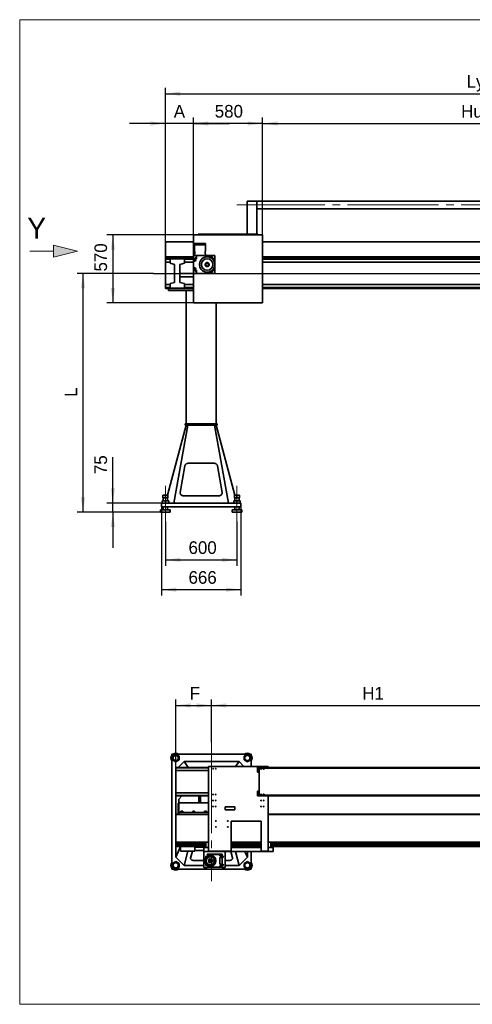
# Model space of a CAD drawing. Header units: millimetres. Extents: x 21 to 401, y 28 to 281.
# Tile 1 of 8: x 21 to 97, y 28 to 193. Entities that reach past the tile are written whole.
import ezdxf

# ---------------------------------------------------------------- set-up
doc = ezdxf.new("R2010")
doc.units = ezdxf.units.MM
doc.linetypes.add('SLD-Durchgehend', pattern=[0])
doc.linetypes.add('SLD-Punktstrich', pattern=[19.05, 15.24, -1.27, 1.27, -1.27])
doc.layers.add('KOPF', color=7, linetype='SLD-Durchgehend')
doc.styles.add('SLDTEXTSTYLE0', font='Gill Sans MT Pro Medium')
doc.dimstyles.new('SLDDIMSTYLE0', dxfattribs={"dimtxt": 1.924756, "dimasz": 2.5, "dimexe": 0, "dimexo": 0.0625, "dimgap": 0.481189, "dimtad": 1, "dimlfac": 50, "dimrnd": 1e-09, "dimzin": 12, "dimdsep": 46, "dimtxsty": 'SLDTEXTSTYLE0', "dimsah": 1, "dimcen": 0.09, "dimadec": 0, "dimazin": 3, "dimtfac": 1, "dimtofl": 0, "dimtmove": 0, "dimatfit": 3, "dimfxl": 1, "dimfrac": 2, "dimtolj": 1, "dimtzin": 12, "dimarcsym": 0})
doc.dimstyles.new('SLDDIMSTYLE1', dxfattribs={"dimtxt": 1.924756, "dimasz": 2.5, "dimexe": 0, "dimexo": 0.0625, "dimgap": 0.481189, "dimtad": 1, "dimlfac": 50, "dimrnd": 1e-09, "dimzin": 12, "dimdsep": 46, "dimtxsty": 'SLDTEXTSTYLE0', "dimsah": 1, "dimcen": 0.09, "dimadec": 0, "dimazin": 3, "dimtfac": 1, "dimtmove": 0, "dimatfit": 0, "dimfxl": 1, "dimfrac": 2, "dimtolj": 1, "dimtzin": 12, "dimarcsym": 0})

# ---------------------------------------------------------------- blocks, each defined once
blk = doc.blocks.new('Pfeil_Y')
at = {"linetype": 'Continuous'}
blk.add_hatch(color=7, dxfattribs=at).paths.add_polyline_path([(2605.76, 9174.36), (2605.76, 9173.36), (2605.76, 9172.36), (2609.76, 9173.36)], flags=0)
at = {"layer": 'KOPF', "color": 7, "lineweight": 18}
for p, q in [((2609.76, 9173.36), (2605.76, 9174.36)), ((2605.76, 9174.36), (2605.76, 9173.36)), ((2601.76, 9173.36), (2605.76, 9173.36)), ((2605.76, 9172.36), (2609.76, 9173.36)), ((2605.76, 9173.36), (2605.76, 9172.36))]:
    blk.add_line(p, q, dxfattribs=at)
at = {"layer": 'KOPF', "color": 7, "insert": (2601.36, 9178.95), "char_height": 3.5, "attachment_point": 1, "style": 'SLDTEXTSTYLE0'}
blk.add_mtext('Y', dxfattribs=at)
blk = doc.blocks.new('_D')
at = {"layer": 'KOPF'}
for p, q in [((43.16, 150.81), (30.36, 150.81)), ((31.36, 110.81), (31.36, 150.81)), ((44.36, 110.81), (30.36, 110.81))]:
    blk.add_line(p, q, dxfattribs=at)
for points in [[(31.36, 150.81), (31.01, 148.31), (31.71, 148.31)], [(31.36, 110.81), (31.71, 113.31), (31.01, 113.31)]]:
    blk.add_solid(points, dxfattribs=at)
at = {"layer": 'KOPF', "insert": (28.26, 130.12), "char_height": 2.12, "attachment_point": 1, "rotation": 90, "style": 'SLDTEXTSTYLE0'}
blk.add_mtext('L', dxfattribs=at)
blk = doc.blocks.new('_D_1')
at = {"layer": 'KOPF'}
for p, q in [((49.86, 157.27), (49.86, 176.93)), ((61.46, 157.27), (61.46, 176.93)), ((61.46, 175.93), (49.86, 175.93))]:
    blk.add_line(p, q, dxfattribs=at)
for points in [[(49.86, 175.93), (52.36, 175.58), (52.36, 176.28)], [(61.46, 175.93), (58.96, 176.28), (58.96, 175.58)]]:
    blk.add_solid(points, dxfattribs=at)
at = {"layer": 'KOPF', "insert": (53.44, 179.04), "char_height": 2.117, "attachment_point": 1, "style": 'SLDTEXTSTYLE0'}
blk.add_mtext('580', dxfattribs=at)
blk = doc.blocks.new('_D_2')
at = {"layer": 'KOPF'}
for p, q in [((45.16, 109.21), (45.16, 101.81)), ((57.16, 109.21), (57.16, 101.81)), ((45.16, 102.81), (57.16, 102.81))]:
    blk.add_line(p, q, dxfattribs=at)
for points in [[(45.16, 102.81), (47.66, 102.46), (47.66, 103.16)], [(57.16, 102.81), (54.66, 103.16), (54.66, 102.46)]]:
    blk.add_solid(points, dxfattribs=at)
at = {"layer": 'KOPF', "insert": (49.04, 105.92), "char_height": 2.117, "attachment_point": 1, "style": 'SLDTEXTSTYLE0'}
blk.add_mtext('600', dxfattribs=at)
blk = doc.blocks.new('_D_3')
at = {"layer": 'KOPF'}
for p, q in [((45.16, 156.09), (45.16, 176.93)), ((49.86, 157.27), (49.86, 176.93)), ((45.16, 175.93), (39.16, 175.93)), ((49.86, 175.93), (45.16, 175.93)), ((49.86, 175.93), (55.86, 175.93))]:
    blk.add_line(p, q, dxfattribs=at)
for points in [[(45.16, 175.93), (42.66, 176.28), (42.66, 175.58)], [(49.86, 175.93), (52.36, 175.58), (52.36, 176.28)]]:
    blk.add_solid(points, dxfattribs=at)
at = {"layer": 'KOPF', "insert": (46.57, 179.04), "char_height": 2.12, "attachment_point": 1, "style": 'SLDTEXTSTYLE0'}
blk.add_mtext('A', dxfattribs=at)
blk = doc.blocks.new('_D_5')
at = {"layer": 'KOPF'}
for p, q in [((45.16, 156.09), (45.16, 181.93)), ((165.16, 153.31), (165.16, 181.93)), ((45.16, 180.93), (165.16, 180.93))]:
    blk.add_line(p, q, dxfattribs=at)
for points in [[(45.16, 180.93), (47.66, 180.58), (47.66, 181.28)], [(165.16, 180.93), (162.66, 181.28), (162.66, 180.58)]]:
    blk.add_solid(points, dxfattribs=at)
at = {"layer": 'KOPF', "insert": (95.66, 184.04), "char_height": 2.1167, "attachment_point": 1, "style": 'SLDTEXTSTYLE0'}
blk.add_mtext('Ly = A+sy+ay+B', dxfattribs=at)
blk = doc.blocks.new('_D_6')
at = {"layer": 'KOPF'}
for p, q in [((44.5, 111.71), (44.5, 96.81)), ((57.82, 111.71), (57.82, 96.81)), ((57.82, 97.81), (44.5, 97.81))]:
    blk.add_line(p, q, dxfattribs=at)
for points in [[(44.5, 97.81), (47, 97.46), (47, 98.16)], [(57.82, 97.81), (55.32, 98.16), (55.32, 97.46)]]:
    blk.add_solid(points, dxfattribs=at)
at = {"layer": 'KOPF', "insert": (49.04, 100.92), "char_height": 2.117, "attachment_point": 1, "style": 'SLDTEXTSTYLE0'}
blk.add_mtext('666', dxfattribs=at)
blk = doc.blocks.new('_D_8')
at = {"layer": 'KOPF'}
for p, q in [((36.36, 112.31), (36.36, 120.01)), ((44.5, 112.31), (35.36, 112.31)), ((36.36, 110.81), (36.36, 112.31)), ((44.36, 110.81), (35.36, 110.81)), ((36.36, 110.81), (36.36, 104.81))]:
    blk.add_line(p, q, dxfattribs=at)
for points in [[(36.36, 112.31), (36.71, 114.81), (36.01, 114.81)], [(36.36, 110.81), (36.01, 108.31), (36.71, 108.31)]]:
    blk.add_solid(points, dxfattribs=at)
at = {"layer": 'KOPF', "insert": (33.26, 117.18), "char_height": 2.117, "attachment_point": 1, "rotation": 90, "style": 'SLDTEXTSTYLE0'}
blk.add_mtext('75', dxfattribs=at)
blk = doc.blocks.new('_D_9')
at = {"layer": 'KOPF', "color": 7}
for p, q in [((61.46, 157.27), (61.46, 176.93)), ((160.46, 157.27), (160.46, 176.93)), ((61.46, 175.93), (160.46, 175.93))]:
    blk.add_line(p, q, dxfattribs=at)
for points in [[(61.46, 175.93), (63.96, 175.58), (63.96, 176.28)], [(160.46, 175.93), (157.96, 176.28), (157.96, 175.58)]]:
    blk.add_solid(points, dxfattribs=at)
at = {"layer": 'KOPF', "color": 7, "insert": (94.74, 179.04), "char_height": 2.1167, "attachment_point": 1, "style": 'SLDTEXTSTYLE0'}
blk.add_mtext('Hub, course, stroke = sy+ay', dxfattribs=at)
blk = doc.blocks.new('_D_11')
at = {"layer": 'KOPF', "color": 7}
for p, q in [((49.86, 157.27), (35.36, 157.27)), ((36.36, 157.27), (36.36, 145.87)), ((49.86, 145.87), (35.36, 145.87))]:
    blk.add_line(p, q, dxfattribs=at)
for points in [[(36.36, 157.27), (36.01, 154.77), (36.71, 154.77)], [(36.36, 145.87), (36.71, 148.37), (36.01, 148.37)]]:
    blk.add_solid(points, dxfattribs=at)
at = {"layer": 'KOPF', "color": 7, "insert": (33.26, 151.13), "char_height": 2.117, "attachment_point": 1, "rotation": 90, "style": 'SLDTEXTSTYLE0'}
blk.add_mtext('570', dxfattribs=at)
blk = doc.blocks.new('_D_12')
at = {"layer": 'KOPF'}
for p, q in [((46.9, 60.2), (46.9, 79.41)), ((52.9, 72.27), (52.9, 79.41)), ((46.9, 78.41), (52.9, 78.41))]:
    blk.add_line(p, q, dxfattribs=at)
for points in [[(46.9, 78.41), (49.4, 78.06), (49.4, 78.76)], [(52.9, 78.41), (50.4, 78.76), (50.4, 78.06)]]:
    blk.add_solid(points, dxfattribs=at)
at = {"layer": 'KOPF', "insert": (49.24, 81.51), "char_height": 2.12, "attachment_point": 1, "style": 'SLDTEXTSTYLE0'}
blk.add_mtext('F', dxfattribs=at)
blk = doc.blocks.new('_D_13')
at = {"layer": 'KOPF'}
for p, q in [((52.9, 72.27), (52.9, 79.41)), ((106.9, 72.27), (106.9, 79.41)), ((52.9, 78.41), (106.9, 78.41))]:
    blk.add_line(p, q, dxfattribs=at)
for points in [[(52.9, 78.41), (55.4, 78.06), (55.4, 78.76)], [(106.9, 78.41), (104.4, 78.76), (104.4, 78.06)]]:
    blk.add_solid(points, dxfattribs=at)
at = {"layer": 'KOPF', "insert": (78.17, 81.51), "char_height": 2.117, "attachment_point": 1, "style": 'SLDTEXTSTYLE0'}
blk.add_mtext('H1', dxfattribs=at)

msp = doc.modelspace()

# ---------------------------------------------------------------- linework, layer by layer
at = {"color": 7, "linetype": 'SLD-Durchgehend', "lineweight": 35}
for p, q in [((58.88584, 157.37228), (58.88584, 162.93248)), ((60.48584, 162.93248), (58.88584, 162.93248)), ((60.48584, 157.37228), (60.48584, 162.93248)), ((110.00084, 162.93228), (60.48584, 162.93228)), ((110.00084, 161.65228), (60.48584, 161.65228)), ((61.46084, 157.27228), (49.86084, 157.27228)), ((49.86084, 157.27228), (49.86084, 153.79828)), ((50.66084, 157.27228), (50.66084, 157.37228)), ((50.66084, 157.37228), (54.46084, 157.37228)), ((54.46084, 157.27228), (54.46084, 157.37228)), ((59.46084, 157.37228), (54.46084, 157.37228)), ((59.46084, 157.27228), (59.46084, 157.37228)), ((59.46084, 157.37228), (60.66084, 157.37228)), ((60.66084, 157.27228), (60.66084, 157.37228)), ((61.46084, 145.87228), (61.46084, 157.27228)), ((49.86084, 156.09228), (45.16084, 156.09228)), ((45.16084, 153.59228), (45.16084, 156.09228)), ((50.03084, 155.79828), (50.03084, 155.59828)), ((51.89084, 155.79828), (50.03084, 155.79828)), ((51.89084, 155.59828), (50.03084, 155.59828)), ((50.03284, 155.59828), (50.03284, 154.62713)), ((51.88884, 154.62725), (51.88884, 155.59828)), ((51.89084, 155.59828), (51.89084, 155.79828)), ((171.26084, 156.09228), (61.46084, 156.09228)), ((49.86084, 153.59228), (45.16084, 153.59228)), ((45.16084, 153.31228), (45.16084, 153.59228)), ((49.86084, 153.79828), (50.40084, 153.79828)), ((49.86084, 153.24828), (49.86084, 153.79828)), ((50.03284, 153.98931), (50.03284, 153.79828)), ((50.08084, 154.30828), (50.08084, 154.43265)), ((50.08084, 154.18413), (50.08084, 154.30828)), ((50.40084, 153.24828), (50.40084, 153.79828)), ((50.40084, 153.79828), (52.55084, 153.79828)), ((51.84084, 154.30828), (51.84084, 154.43258)), ((51.84084, 154.18406), (51.84084, 154.30828)), ((51.88884, 153.79828), (51.88884, 153.98943)), ((52.55084, 153.79828), (52.55084, 153.52791)), ((52.57084, 153.79828), (52.55084, 153.79828)), ((52.57084, 153.52139), (52.57084, 153.79828)), ((52.91084, 153.79828), (52.57084, 153.79828)), ((52.91084, 153.34785), (52.91084, 153.79828)), ((52.93084, 153.79828), (52.91084, 153.79828)), ((52.93084, 153.33327), (52.93084, 153.79828)), ((52.93084, 153.79828), (53.46084, 153.79828)), ((53.46084, 153.79828), (53.46084, 153.26828)), ((171.26084, 153.59228), (61.46084, 153.59228)), ((45.16284, 153.31228), (45.16084, 153.31228)), ((45.16084, 153.29924), (45.16084, 153.31228)), ((45.16284, 153.29924), (45.16084, 153.29924)), ((45.16084, 153.29924), (45.16084, 153.07228)), ((45.16284, 153.07228), (45.16084, 153.07228)), ((45.16084, 153.07228), (45.16084, 152.67228)), ((45.16084, 148.95228), (45.16084, 152.67228)), ((45.16284, 152.67228), (45.16084, 152.67228)), ((49.86084, 153.33228), (45.16284, 153.33228)), ((45.16284, 153.33228), (45.16284, 153.17628)), ((45.96084, 153.17628), (45.16284, 153.17628)), ((45.16284, 153.17628), (45.16284, 152.67228)), ((45.96084, 152.67228), (45.16284, 152.67228)), ((45.96084, 153.26228), (45.96084, 152.51056)), ((48.36084, 153.26228), (45.96084, 153.26228)), ((45.96084, 152.51056), (46.70084, 152.31228)), ((46.70084, 152.31228), (46.70084, 149.31228)), ((47.58084, 152.31228), (48.36084, 152.52128)), ((47.58084, 149.31228), (47.58084, 152.31228)), ((48.36084, 152.52128), (48.36084, 153.26228)), ((49.86084, 153.17628), (48.36084, 153.17628)), ((49.86084, 152.67228), (48.36084, 152.67228)), ((49.86084, 153.24828), (50.40084, 153.24828)), ((49.86084, 153.22828), (49.86084, 153.24828)), ((50.06084, 153.22828), (49.86084, 153.22828)), ((49.86084, 152.90828), (49.86084, 153.22828)), ((49.88084, 152.90828), (49.86084, 152.90828)), ((49.86084, 152.90828), (49.86084, 151.68828)), ((49.88084, 152.90828), (49.88084, 152.88828)), ((50.06084, 152.88828), (49.88084, 152.88828)), ((49.88084, 152.88828), (49.88084, 152.86828)), ((50.06084, 152.86828), (49.88084, 152.86828)), ((49.88084, 151.72828), (49.88084, 152.86828)), ((50.28956, 153.31828), (50.23211, 153.31828)), ((50.34084, 153.427), (50.34084, 153.36956)), ((52.98084, 153.36956), (52.98084, 153.427)), ((53.01125, 153.26828), (53.46084, 153.26828)), ((53.08956, 153.31828), (53.03211, 153.31828)), ((53.44084, 152.29828), (53.44084, 153.26828)), ((53.44084, 151.32828), (53.44084, 152.29828)), ((53.46084, 151.32828), (53.46084, 153.26828)), ((165.15884, 153.33228), (61.46084, 153.33228)), ((161.96084, 153.17628), (61.46084, 153.17628)), ((161.96084, 152.67228), (61.46084, 152.67228)), ((49.86084, 150.78228), (47.58084, 150.78228)), ((47.58084, 150.22228), (49.86084, 150.22228)), ((49.86084, 151.68828), (49.88084, 151.68828)), ((49.86084, 151.36828), (49.86084, 151.68828)), ((50.06084, 151.36828), (49.86084, 151.36828)), ((49.86084, 151.34828), (49.86084, 151.36828)), ((50.40084, 151.34828), (49.86084, 151.34828)), ((49.86084, 150.79828), (49.86084, 151.34828)), ((50.40084, 150.79828), (49.86084, 150.79828)), ((49.86084, 150.79828), (49.86084, 145.87228)), ((49.88084, 151.72828), (50.06084, 151.72828)), ((49.88084, 151.72828), (49.88084, 151.70828)), ((50.06084, 151.70828), (49.88084, 151.70828)), ((49.88084, 151.70828), (49.88084, 151.68828)), ((50.23211, 151.27828), (50.28956, 151.27828)), ((50.34084, 151.227), (50.34084, 151.16956)), ((50.40084, 150.79828), (50.40084, 151.34828)), ((52.55084, 150.79828), (50.40084, 150.79828)), ((52.55084, 151.06865), (52.55084, 150.79828)), ((52.57084, 150.79828), (52.55084, 150.79828)), ((52.57084, 150.79828), (52.57084, 151.07517)), ((52.91084, 150.79828), (52.57084, 150.79828)), ((52.91084, 150.79828), (52.91084, 151.24871)), ((52.93084, 150.79828), (52.91084, 150.79828)), ((52.93084, 150.79828), (52.93084, 151.26329)), ((53.46084, 150.79828), (52.93084, 150.79828)), ((52.98084, 151.16956), (52.98084, 151.227)), ((53.01125, 151.32828), (53.46084, 151.32828)), ((53.03211, 151.27828), (53.08956, 151.27828)), ((53.46084, 151.32828), (53.46084, 150.79828)), ((45.16284, 148.95228), (45.16084, 148.95228)), ((45.16084, 148.95228), (45.16084, 148.55228)), ((45.16284, 148.55228), (45.16084, 148.55228)), ((45.16084, 148.55228), (45.16084, 148.32532)), ((45.96084, 148.95228), (45.16284, 148.95228)), ((45.16284, 148.44828), (45.16284, 148.95228)), ((46.70084, 149.31228), (45.96084, 149.114)), ((45.96084, 149.114), (45.96084, 148.36228)), ((48.36084, 149.10328), (47.58084, 149.31228)), ((48.36084, 148.36228), (48.36084, 149.10328)), ((49.86084, 148.95228), (48.36084, 148.95228)), ((161.96084, 148.95228), (61.46084, 148.95228)), ((45.16084, 148.32532), (45.16284, 148.32532)), ((45.16084, 148.31228), (45.16084, 148.32532)), ((45.16284, 148.31228), (45.16084, 148.31228)), ((45.96084, 148.44828), (45.16284, 148.44828)), ((45.16284, 148.29228), (45.16284, 148.44828)), ((49.86084, 148.29228), (45.16284, 148.29228)), ((45.66084, 147.96228), (45.66084, 148.29228)), ((45.66084, 147.96228), (49.86084, 147.96228)), ((45.96084, 148.36228), (48.36084, 148.36228)), ((49.86084, 148.44828), (48.36084, 148.44828)), ((48.66084, 147.96228), (48.66084, 125.59228)), ((161.96084, 148.44828), (61.46084, 148.44828)), ((165.15884, 148.29228), (61.46084, 148.29228)), ((49.86084, 145.87228), (61.46084, 145.87228)), ((53.66084, 145.87228), (53.66084, 125.59228)), ((48.46084, 125.35228), (48.46084, 125.59228)), ((48.66084, 125.59228), (48.46084, 125.59228)), ((53.66084, 125.59228), (48.66084, 125.59228)), ((53.86084, 125.59228), (53.66084, 125.59228)), ((53.86084, 125.35228), (53.86084, 125.59228)), ((48.66084, 125.35228), (45.52211, 113.65828)), ((48.91084, 125.35228), (46.56084, 112.31228)), ((48.66084, 125.35228), (48.46084, 125.35228)), ((53.66084, 125.35228), (48.66084, 125.35228)), ((53.41084, 125.35228), (55.76084, 112.31228)), ((53.86084, 125.35228), (53.66084, 125.35228)), ((53.66084, 125.35228), (56.79956, 113.65828)), ((53.30607, 118.99404), (49.0156, 118.99404)), ((48.42144, 118.57049), (47.6569, 114.10937)), ((54.66478, 114.10937), (53.90023, 118.57049)), ((47.65106, 114.04089), (47.65106, 114.018)), ((54.67061, 114.018), (54.67061, 114.04089)), ((44.50084, 111.71228), (44.50084, 112.31228)), ((57.82084, 112.31228), (44.50084, 112.31228)), ((44.61084, 112.67228), (44.61084, 112.31228)), ((44.61084, 112.67228), (45.16084, 112.67228)), ((44.75084, 113.65828), (44.75084, 113.21828)), ((44.75084, 113.65828), (45.16084, 113.65828)), ((44.75084, 113.21828), (45.16084, 113.21828)), ((44.80084, 113.21828), (44.80084, 112.67228)), ((45.16084, 113.65828), (45.16084, 113.21828)), ((45.16084, 113.65828), (45.57084, 113.65828)), ((45.16084, 113.21828), (45.57084, 113.21828)), ((45.16084, 112.67228), (45.16084, 112.31228)), ((45.16084, 112.67228), (45.71084, 112.67228)), ((45.52084, 112.67228), (45.52084, 113.21828)), ((45.57084, 113.65828), (45.57084, 113.21828)), ((45.71084, 112.67228), (45.71084, 112.31228)), ((48.25106, 113.54886), (54.07061, 113.54886)), ((48.25106, 113.52597), (54.07061, 113.52597)), ((56.61084, 112.67228), (56.61084, 112.31228)), ((56.61084, 112.67228), (57.16084, 112.67228)), ((56.75084, 113.65828), (56.75084, 113.21828)), ((56.75084, 113.65828), (57.16084, 113.65828)), ((56.75084, 113.21828), (57.16084, 113.21828)), ((56.80084, 113.21828), (56.80084, 112.67228)), ((57.16084, 113.65828), (57.16084, 113.21828)), ((57.16084, 113.65828), (57.57084, 113.65828)), ((57.16084, 113.21828), (57.57084, 113.21828)), ((57.16084, 112.67228), (57.16084, 112.31228)), ((57.16084, 112.67228), (57.71084, 112.67228)), ((57.52084, 112.67228), (57.52084, 113.21828)), ((57.57084, 113.65828), (57.57084, 113.21828)), ((57.71084, 112.67228), (57.71084, 112.31228)), ((57.82084, 111.71228), (57.82084, 112.31228)), ((44.36084, 111.21228), (44.36084, 110.81228)), ((45.96084, 111.21228), (44.36084, 111.21228)), ((45.96084, 110.81228), (44.36084, 110.81228)), ((57.82084, 111.71228), (44.50084, 111.71228)), ((44.80084, 111.71228), (44.80084, 111.21228)), ((45.52084, 111.21228), (45.52084, 111.71228)), ((45.96084, 110.81228), (45.96084, 111.21228)), ((56.36084, 111.21228), (56.36084, 110.81228)), ((57.96084, 111.21228), (56.36084, 111.21228)), ((57.96084, 110.81228), (56.36084, 110.81228)), ((56.80084, 111.71228), (56.80084, 111.21228)), ((57.52084, 111.21228), (57.52084, 111.71228)), ((57.96084, 110.81228), (57.96084, 111.21228)), ((46.24094, 50.94925), (46.24094, 70.26925)), ((46.24094, 70.26925), (59.56094, 70.26925)), ((46.90094, 70.24433), (46.35094, 69.92679)), ((46.35094, 69.92679), (46.35094, 69.2917)), ((46.90094, 70.08267), (46.49094, 69.84596)), ((46.49094, 69.84596), (46.49094, 69.37253)), ((46.49094, 69.37253), (46.90094, 69.13582)), ((47.45094, 69.92679), (46.90094, 70.24433)), ((47.31094, 69.84596), (46.90094, 70.08267)), ((46.90094, 69.13582), (47.31094, 69.37253)), ((47.31094, 69.37253), (47.31094, 69.84596)), ((47.45094, 69.2917), (47.45094, 69.92679)), ((58.90094, 70.24433), (58.35094, 69.92679)), ((58.35094, 69.92679), (58.35094, 69.2917)), ((58.90094, 70.08267), (58.49094, 69.84596)), ((58.49094, 69.84596), (58.49094, 69.37253)), ((58.49094, 69.37253), (58.90094, 69.13582)), ((59.45094, 69.92679), (58.90094, 70.24433)), ((59.31094, 69.84596), (58.90094, 70.08267)), ((58.90094, 69.13582), (59.31094, 69.37253)), ((59.31094, 69.37253), (59.31094, 69.84596)), ((59.45094, 69.2917), (59.45094, 69.92679)), ((59.56094, 70.26925), (59.56094, 68.19225)), ((46.35094, 69.2917), (46.90094, 68.97416)), ((46.90094, 68.97416), (47.45094, 69.2917)), ((52.40094, 68.01925), (46.90094, 68.01925)), ((46.90094, 68.01925), (46.90094, 67.95925)), ((52.40094, 67.95925), (46.90094, 67.95925)), ((46.90094, 67.49925), (46.90094, 67.95925)), ((48.30094, 69.00925), (47.31094, 68.01925)), ((49.00594, 68.01925), (48.30094, 69.00925)), ((57.50094, 69.00925), (48.30094, 69.00925)), ((52.40094, 53.99225), (52.40094, 68.19225)), ((52.40094, 68.19225), (62.40094, 68.19225)), ((56.91913, 68.19225), (57.50094, 69.00925)), ((58.31794, 68.19225), (57.50094, 69.00925)), ((58.35094, 69.2917), (58.90094, 68.97416)), ((58.90094, 68.97416), (59.45094, 69.2917)), ((60.62594, 67.92225), (60.62594, 68.02225)), ((62.22594, 68.02225), (60.62594, 68.02225)), ((62.22594, 67.92225), (60.62594, 67.92225)), ((60.62594, 67.22225), (60.62594, 67.92225)), ((60.90094, 63.36225), (60.90094, 67.92225)), ((62.22594, 67.92225), (62.22594, 68.02225)), ((111.74094, 67.92225), (62.22594, 67.92225)), ((62.40094, 67.92225), (62.40094, 68.19225)), ((173.00093, 68.01925), (62.40094, 68.01925)), ((173.00093, 67.95925), (62.40094, 67.95925)), ((52.40094, 67.49925), (46.90094, 67.49925)), ((46.90094, 63.77925), (46.90094, 67.49925)), ((60.90094, 67.22225), (60.62594, 67.22225)), ((52.40094, 63.77925), (46.90094, 63.77925)), ((46.90094, 63.31925), (46.90094, 63.77925)), ((46.90094, 63.31925), (52.40094, 63.31925)), ((46.90094, 63.31925), (46.90094, 63.25925)), ((52.40094, 63.25925), (46.90094, 63.25925)), ((46.90094, 63.25925), (46.90094, 60.19925)), ((47.89659, 63.25925), (47.40094, 62.68925)), ((50.75094, 62.60925), (50.75094, 63.25925)), ((51.05094, 62.60925), (51.05094, 63.25925)), ((60.90094, 64.06225), (60.62594, 64.06225)), ((60.62594, 63.36225), (60.62594, 64.06225)), ((62.22594, 63.36225), (60.62594, 63.36225)), ((60.62594, 63.26225), (60.62594, 63.36225)), ((62.22594, 63.26225), (60.62594, 63.26225)), ((62.22594, 63.26225), (62.22594, 63.36225)), ((111.74094, 63.36225), (62.22594, 63.36225)), ((62.40094, 53.99225), (62.40094, 63.36225)), ((62.40094, 63.31925), (173.00093, 63.31925)), ((173.00093, 63.25925), (62.40094, 63.25925)), ((47.32094, 62.00925), (47.40094, 62.00925)), ((47.32094, 61.70925), (47.32094, 62.00925)), ((47.32094, 60.60925), (47.32094, 61.70925)), ((47.40094, 62.08925), (47.40094, 62.68925)), ((47.40094, 62.08925), (50.75094, 62.08925)), ((47.40094, 61.73925), (47.40094, 62.08925)), ((47.40094, 60.48925), (47.40094, 61.73925)), ((50.75094, 62.60925), (51.05094, 62.60925)), ((50.75094, 62.08925), (50.75094, 62.60925)), ((50.75094, 62.08925), (51.05094, 62.08925)), ((51.05094, 62.08925), (51.05094, 62.60925)), ((51.05094, 62.08925), (52.40094, 62.08925)), ((56.80094, 61.39225), (55.20094, 61.39225)), ((55.20094, 61.39225), (55.20094, 60.89225)), ((56.80094, 60.89225), (56.80094, 61.39225)), ((47.40094, 60.19925), (46.90094, 60.19925)), ((46.90094, 60.19925), (46.90094, 60.14925)), ((46.90094, 60.14925), (47.40094, 60.14925)), ((46.90094, 59.82425), (46.90094, 60.14925)), ((46.90094, 55.61425), (46.90094, 59.82425)), ((47.32094, 60.30925), (47.32094, 60.60925)), ((47.32094, 60.30925), (47.40094, 60.30925)), ((47.40094, 60.48925), (52.40094, 60.48925)), ((47.40094, 60.14925), (47.40094, 60.48925)), ((47.40094, 60.14925), (52.40094, 60.14925)), ((47.74094, 60.68925), (47.74094, 60.48925)), ((47.74094, 60.68925), (48.06094, 60.68925)), ((48.06094, 60.48925), (48.06094, 60.68925)), ((49.74094, 60.68925), (49.74094, 60.48925)), ((49.74094, 60.68925), (50.06094, 60.68925)), ((50.06094, 60.48925), (50.06094, 60.68925)), ((51.74094, 60.68925), (51.74094, 60.48925)), ((51.74094, 60.68925), (52.06094, 60.68925)), ((52.06094, 60.48925), (52.06094, 60.68925)), ((55.20094, 60.89225), (56.80094, 60.89225)), ((101.40093, 60.19925), (62.40094, 60.19925)), ((62.40094, 60.14925), (101.40093, 60.14925)), ((61.20094, 58.99225), (56.20094, 58.99225)), ((56.20094, 58.99225), (56.20094, 53.99225)), ((61.20094, 53.99225), (61.20094, 58.99225)), ((46.90094, 55.5162), (46.90094, 55.61425)), ((52.40094, 55.5162), (46.90094, 55.5162)), ((46.90094, 55.5162), (46.90094, 55.28925)), ((46.90294, 55.28925), (46.90094, 55.28925)), ((46.90094, 55.28925), (46.90094, 55.23925)), ((46.90094, 55.23925), (46.90094, 53.00925)), ((46.90294, 55.23925), (46.90094, 55.23925)), ((47.68722, 54.79525), (46.90094, 53.00925)), ((51.94094, 55.28925), (46.90294, 55.28925)), ((46.90294, 55.28925), (46.90294, 55.13325)), ((51.94094, 55.13325), (46.90294, 55.13325)), ((46.90294, 55.13325), (46.90294, 54.95125)), ((51.94094, 54.95125), (46.90294, 54.95125)), ((46.90294, 54.95125), (46.90294, 54.79525)), ((47.70094, 54.79525), (46.90294, 54.79525)), ((47.70094, 53.99525), (47.70094, 54.79525)), ((50.10094, 54.79525), (47.70094, 54.79525)), ((50.10094, 53.99525), (50.10094, 54.79525)), ((51.94094, 54.79525), (50.10094, 54.79525)), ((51.60094, 54.67525), (50.10094, 54.67525)), ((51.60094, 54.67525), (51.60094, 54.63225)), ((51.60094, 54.63225), (51.60094, 53.95225)), ((52.40094, 54.63225), (51.60094, 54.63225)), ((51.94094, 55.51225), (51.94094, 54.63225)), ((52.40094, 55.51225), (51.94094, 55.51225)), ((61.20094, 55.5162), (56.20094, 55.5162)), ((61.14094, 55.28925), (56.20094, 55.28925)), ((61.14094, 55.13325), (56.20094, 55.13325)), ((61.14094, 54.95125), (56.20094, 54.95125)), ((61.14094, 54.79525), (56.20094, 54.79525)), ((56.20094, 54.63225), (61.20094, 54.63225)), ((56.67818, 54.79525), (56.72027, 54.63225)), ((58.11465, 54.79525), (58.18641, 54.63225)), ((58.90094, 54.63225), (58.90094, 54.79525)), ((59.56094, 54.79525), (59.56094, 54.63225)), ((61.14094, 55.51225), (61.14094, 54.63225)), ((61.20094, 55.51225), (61.14094, 55.51225)), ((166.90094, 55.5162), (62.40094, 55.5162)), ((62.40094, 55.51225), (62.86094, 55.51225)), ((63.20094, 54.63225), (62.40094, 54.63225)), ((62.86094, 55.51225), (62.86094, 54.63225)), ((166.89893, 55.28925), (62.86094, 55.28925)), ((166.89893, 55.13325), (62.86094, 55.13325)), ((166.89893, 54.95125), (62.86094, 54.95125)), ((163.70094, 54.79525), (62.86094, 54.79525)), ((63.20094, 54.63225), (63.20094, 53.95225)), ((46.90094, 53.00925), (48.30094, 51.60925)), ((50.10094, 53.99525), (47.70094, 53.99525)), ((48.9171, 53.99525), (48.30094, 51.60925)), ((49.68695, 53.99525), (49.397, 52.81457)), ((49.67889, 53.99525), (49.397, 52.84738)), ((50.10094, 54.11525), (51.60094, 54.11525)), ((63.20094, 53.95225), (51.60094, 53.95225)), ((51.60094, 53.95225), (51.60094, 51.27225)), ((51.97221, 52.99225), (52.01122, 52.99125)), ((52.00775, 52.99225), (51.97221, 52.99225)), ((52.08094, 53.10097), (52.08182, 53.06617)), ((52.08094, 53.10097), (52.08094, 53.06543)), ((52.14094, 53.47225), (54.67094, 53.47225)), ((52.14094, 53.45225), (52.14094, 53.47225)), ((52.14094, 53.45225), (54.29094, 53.45225)), ((52.40094, 53.99225), (56.20094, 53.99225)), ((52.62094, 53.46225), (52.62094, 53.45225)), ((54.67094, 53.46225), (52.62094, 53.46225)), ((53.18594, 53.47225), (53.18594, 53.46225)), ((54.29094, 53.45225), (54.29094, 53.26225)), ((54.29094, 53.26225), (54.31094, 53.26225)), ((54.29094, 52.95225), (54.67094, 52.95225)), ((54.29094, 51.79225), (54.29094, 52.95225)), ((54.31094, 53.26225), (54.31094, 53.23225)), ((54.31094, 53.23225), (54.65094, 53.23225)), ((54.61594, 53.46225), (54.61594, 53.47225)), ((54.65094, 53.23225), (54.65094, 53.26225)), ((54.65094, 53.26225), (54.67094, 53.26225)), ((54.67094, 53.26225), (54.67094, 53.47225)), ((54.67094, 51.79225), (54.67094, 52.95225)), ((54.72094, 53.04352), (54.72094, 53.10097)), ((54.82966, 52.99225), (54.77221, 52.99225)), ((55.20094, 53.95225), (55.20094, 51.27225)), ((56.40488, 52.81457), (56.12549, 53.95225)), ((56.40488, 52.84738), (56.13354, 53.95225)), ((56.89588, 53.95225), (57.50094, 51.60925)), ((57.50094, 51.60925), (58.90094, 53.00925)), ((58.48578, 53.95225), (58.90094, 53.00925)), ((58.90094, 53.00925), (58.90094, 53.95225)), ((59.56094, 53.95225), (59.56094, 50.94925)), ((61.20094, 53.99225), (62.40094, 53.99225)), ((46.90094, 52.24433), (46.35094, 51.92679)), ((46.35094, 51.92679), (46.35094, 51.2917)), ((46.35094, 51.2917), (46.90094, 50.97416)), ((46.90094, 52.08267), (46.49094, 51.84596)), ((46.49094, 51.84596), (46.49094, 51.37253)), ((46.49094, 51.37253), (46.90094, 51.13582)), ((47.45094, 51.92679), (46.90094, 52.24433)), ((47.31094, 51.84596), (46.90094, 52.08267)), ((46.90094, 51.13582), (47.31094, 51.37253)), ((46.90094, 50.97416), (47.45094, 51.2917)), ((47.31094, 51.37253), (47.31094, 51.84596)), ((47.45094, 51.2917), (47.45094, 51.92679)), ((48.30094, 51.60925), (51.60094, 51.60925)), ((49.39116, 52.79959), (49.39116, 52.76679)), ((49.99116, 52.42342), (51.60094, 52.42342)), ((51.60094, 51.27225), (52.14094, 51.27225)), ((51.97221, 51.75225), (52.00775, 51.75225)), ((52.08094, 51.67906), (52.08094, 51.64352)), ((52.14094, 51.29225), (54.29094, 51.29225)), ((52.14094, 51.29225), (52.14094, 51.27225)), ((52.62094, 51.29225), (52.62094, 51.28225)), ((54.67094, 51.28225), (52.62094, 51.28225)), ((53.08694, 52.47225), (53.00491, 52.47225)), ((53.00491, 52.27225), (53.08694, 52.27225)), ((53.08694, 52.27225), (53.08694, 52.47225)), ((54.29094, 51.79225), (54.67094, 51.79225)), ((54.31094, 51.48225), (54.29094, 51.48225)), ((54.29094, 51.48225), (54.29094, 51.29225)), ((54.65094, 51.51225), (54.31094, 51.51225)), ((54.31094, 51.51225), (54.31094, 51.48225)), ((54.65094, 51.48225), (54.65094, 51.51225)), ((54.67094, 51.48225), (54.65094, 51.48225)), ((54.67094, 51.27225), (54.67094, 51.48225)), ((54.67094, 51.27225), (55.20094, 51.27225)), ((54.72094, 51.64352), (54.72094, 51.70097)), ((54.77221, 51.75225), (54.82966, 51.75225)), ((55.20094, 52.42342), (55.81071, 52.42342)), ((55.20094, 51.60925), (57.50094, 51.60925)), ((56.41071, 52.76679), (56.41071, 52.79959)), ((58.90094, 52.24433), (58.35094, 51.92679)), ((58.35094, 51.92679), (58.35094, 51.2917)), ((58.35094, 51.2917), (58.90094, 50.97416)), ((58.90094, 52.08267), (58.49094, 51.84596)), ((58.49094, 51.84596), (58.49094, 51.37253)), ((58.49094, 51.37253), (58.90094, 51.13582)), ((59.45094, 51.92679), (58.90094, 52.24433)), ((59.31094, 51.84596), (58.90094, 52.08267)), ((58.90094, 51.13582), (59.31094, 51.37253)), ((58.90094, 50.97416), (59.45094, 51.2917)), ((59.31094, 51.37253), (59.31094, 51.84596)), ((59.45094, 51.2917), (59.45094, 51.92679)), ((59.56094, 50.94925), (46.24094, 50.94925))]:
    msp.add_line(p, q, dxfattribs=at)
at = {"color": 7, "linetype": 'SLD-Durchgehend', "lineweight": 35, "flags": 128}
for points in [[(49.0156, 118.99404), (48.94968, 118.99107), (48.88456, 118.98217), (48.82102, 118.96745), (48.75984, 118.9471), (48.70176, 118.92137), (48.64747, 118.89055), (48.59765, 118.85503), (48.55288, 118.81524), (48.51372, 118.77165), (48.48063, 118.7248), (48.45402, 118.67525), (48.43421, 118.62361), (48.42144, 118.57049)], [(53.90023, 118.57049), (53.88746, 118.62361), (53.86765, 118.67525), (53.84104, 118.7248), (53.80795, 118.77165), (53.76879, 118.81524), (53.72402, 118.85503), (53.6742, 118.89055), (53.61992, 118.92137), (53.56183, 118.9471), (53.50065, 118.96745), (53.43712, 118.98217), (53.37199, 118.99107), (53.30607, 118.99404)], [(47.65106, 114.018), (47.6534, 113.97455), (47.66331, 113.91906), (47.68086, 113.86486), (47.70581, 113.81266), (47.73784, 113.76311), (47.77654, 113.71688), (47.8214, 113.67456), (47.87184, 113.6367), (47.92721, 113.60379), (47.98678, 113.57627), (48.04979, 113.55448), (48.11541, 113.53871), (48.18279, 113.52916), (48.25106, 113.52597)], [(47.6569, 114.10937), (47.65125, 114.05349), (47.6534, 113.99744), (47.66331, 113.94195), (47.68086, 113.88776), (47.70581, 113.83555), (47.73784, 113.786), (47.77654, 113.73977), (47.8214, 113.69745), (47.87184, 113.65959), (47.92721, 113.62668), (47.98678, 113.59916), (48.04979, 113.57737), (48.11541, 113.5616), (48.18279, 113.55205), (48.25106, 113.54886)], [(54.07061, 113.54886), (54.13888, 113.55205), (54.20627, 113.5616), (54.27189, 113.57737), (54.33489, 113.59916), (54.39447, 113.62668), (54.44983, 113.65959), (54.50027, 113.69745), (54.54514, 113.73977), (54.58383, 113.786), (54.61587, 113.83555), (54.64082, 113.88776), (54.65836, 113.94195), (54.66827, 113.99744), (54.67042, 114.05349), (54.66478, 114.10937)], [(54.07061, 113.52597), (54.13888, 113.52916), (54.20627, 113.53871), (54.27189, 113.55448), (54.33489, 113.57627), (54.39447, 113.60379), (54.44983, 113.6367), (54.50027, 113.67456), (54.54514, 113.71688), (54.58383, 113.76311), (54.61587, 113.81266), (54.64082, 113.86486), (54.65836, 113.91906), (54.66827, 113.97455), (54.67061, 114.018)], [(49.397, 52.84738), (49.39135, 52.80838), (49.39116, 52.79959)], [(49.397, 52.81457), (49.39135, 52.77557), (49.3935, 52.73646), (49.40341, 52.69774), (49.42096, 52.65992), (49.44591, 52.62349), (49.47794, 52.58891), (49.51664, 52.55665), (49.5615, 52.52712), (49.61194, 52.50069), (49.66731, 52.47773), (49.72688, 52.45852), (49.78989, 52.44331), (49.85551, 52.43231), (49.92289, 52.42565), (49.99116, 52.42342)], [(52.12936, 52.80225), (52.10238, 52.79854), (52.09418, 52.79585)], [(52.16793, 52.79451), (52.15634, 52.79854), (52.12936, 52.80225)], [(52.78754, 53.08225), (52.77084, 53.10376), (52.76441, 53.10952)], [(52.80012, 53.04497), (52.79782, 53.05703), (52.78754, 53.08225)], [(55.81071, 52.42342), (55.87898, 52.42565), (55.94637, 52.43231), (56.01199, 52.44331), (56.07499, 52.45852), (56.13456, 52.47773), (56.18993, 52.50069), (56.24037, 52.52712), (56.28524, 52.55665), (56.32393, 52.58891), (56.35597, 52.62349), (56.38092, 52.65992), (56.39846, 52.69774), (56.40837, 52.73646), (56.41052, 52.77557), (56.40488, 52.81457)], [(56.41071, 52.79959), (56.41052, 52.80838), (56.40488, 52.84738)], [(52.04276, 52.09225), (52.03248, 52.06703), (52.0307, 52.05858)], [(52.06874, 52.12178), (52.05946, 52.11376), (52.04276, 52.09225)], [(52.60175, 51.69952), (52.60405, 51.68747), (52.61433, 51.66225)], [(52.61433, 51.66225), (52.63103, 51.64074), (52.63746, 51.63497)], [(53.23394, 51.94998), (53.24553, 51.94595), (53.27251, 51.94225)], [(53.27251, 51.94225), (53.29949, 51.94595), (53.3077, 51.94864)], [(53.33313, 52.62271), (53.34241, 52.63073), (53.35912, 52.65225)], [(53.35912, 52.65225), (53.36939, 52.67746), (53.37117, 52.68591)]]:
    msp.add_lwpolyline(points, dxfattribs=at)
at = {"color": 7, "linetype": 'SLD-Durchgehend', "lineweight": 35}
for centre, radius in [((50.26084, 153.39828), 0.085), ((52.16084, 152.29828), 1.28), ((52.74084, 153.61828), 0.11), ((53.06084, 153.39828), 0.085), ((50.06084, 153.05828), 0.11), ((52.16084, 152.29828), 0.95924), ((52.16084, 152.29828), 0.95), ((52.16084, 152.29828), 0.35), ((52.16084, 152.29828), 0.32856), ((52.16084, 152.29828), 0.26155), ((52.16084, 152.29828), 0.25), ((50.06084, 151.53828), 0.11), ((50.26084, 151.19828), 0.085), ((52.74084, 150.97828), 0.11), ((53.06084, 151.19828), 0.085), ((53.15094, 67.80225), 0.05), ((53.60094, 67.80225), 0.05), ((61.20094, 67.80225), 0.065), ((61.20094, 67.80225), 0.05), ((61.65094, 67.80225), 0.065), ((61.65094, 67.80225), 0.05), ((53.15094, 63.48225), 0.05), ((53.60094, 63.48225), 0.05), ((61.20094, 63.48225), 0.065), ((61.20094, 63.48225), 0.05), ((61.65094, 63.48225), 0.065), ((61.65094, 63.48225), 0.05), ((53.15094, 62.48225), 0.05), ((53.15094, 61.48225), 0.05), ((53.60094, 62.48225), 0.05), ((53.60094, 61.48225), 0.05), ((61.20094, 62.48225), 0.05), ((61.20094, 61.48225), 0.05), ((61.65094, 62.48225), 0.05), ((61.65094, 61.48225), 0.05), ((53.63094, 59.05225), 0.05), ((53.63094, 58.05225), 0.05), ((55.63094, 59.05225), 0.05), ((55.63094, 58.05225), 0.05), ((52.70094, 52.37225), 0.93), ((52.70094, 52.37225), 0.74), ((52.70094, 52.37225), 0.68), ((54.80094, 53.07225), 0.085), ((52.70094, 52.37225), 0.3), ((52.70094, 52.37225), 0.27), ((52.70094, 52.37225), 0.2), ((52.70094, 52.37225), 0.18), ((52.70094, 52.37225), 0.122), ((52.70094, 52.37225), 0.084), ((52.70094, 52.37225), 0.068), ((54.80094, 51.67225), 0.085)]:
    msp.add_circle(centre, radius, dxfattribs=at)
for centre, radius, start, end in [((52.16084, 152.29828), 1.29, 72.4026634, 287.5973366), ((52.16084, 152.29828), 1.29, 71.4682897, 72.4026634), ((50.06084, 153.05828), 0.19, 270, 90), ((50.06084, 153.05828), 0.17, 270, 90), ((52.16084, 152.29828), 1.29, 53.3518577, 54.451256), ((52.16084, 152.29828), 1.29, 48.7585321, 53.3518577), ((50.06084, 151.53828), 0.19, 270, 90), ((50.06084, 151.53828), 0.17, 270, 90), ((52.16084, 152.29828), 1.29, 287.5973366, 288.5317103), ((52.16084, 152.29828), 1.29, 305.548744, 306.6481423), ((52.16084, 152.29828), 1.29, 306.6481423, 311.2414679), ((46.90094, 69.60925), 0.8, 145.5884913, 214.4115087), ((46.90094, 69.60925), 0.8, 55.5884913, 124.4115087), ((58.90094, 69.60925), 0.8, 55.5884913, 124.4115087), ((58.90094, 69.60925), 0.8, 0, 34.4115087), ((58.90094, 69.60925), 0.8, 325.5884913, 0), ((52.00094, 53.07225), 0.085, 358.4592044, 271.6241471), ((52.70094, 53.03225), 0.1, 129.4005688, 172.6879781), ((53.27251, 52.70225), 0.1, 69.4005688, 112.6879781), ((46.90094, 51.60925), 0.8, 145.5884913, 214.4115087), ((52.00094, 51.67225), 0.085, 89.2396906, 1.6241471), ((52.12936, 52.70225), 0.1, 189.4005688, 232.6879781), ((52.12936, 52.04225), 0.1, 249.4005688, 292.6879781), ((52.70094, 52.37225), 0.32, 18.2099569, 341.7900431), ((52.70094, 51.71225), 0.1, 309.4005688, 352.6879781), ((53.27251, 52.04225), 0.1, 9.4005688, 52.6879781), ((58.90094, 51.60925), 0.8, 0, 34.4115087), ((58.90094, 51.60925), 0.8, 325.5884913, 0), ((46.90094, 51.60925), 0.8, 235.5884913, 304.4115087), ((58.90094, 51.60925), 0.8, 235.5884913, 304.4115087)]:
    msp.add_arc(centre, radius, start, end, dxfattribs=at)
for points, knots in [([(50.03323, 154.62713), (50.03316, 154.62734), (50.03296, 154.62792), (50.03582, 154.61959), (50.04115, 154.6035), (50.0487, 154.57927), (50.05759, 154.54794), (50.06717, 154.50932), (50.07627, 154.46449), (50.08384, 154.41423), (50.08867, 154.36159), (50.09029, 154.30762), (50.08867, 154.25571), (50.08415, 154.20557), (50.0774, 154.15879), (50.06891, 154.11515), (50.05951, 154.07586), (50.05011, 154.04196), (50.04187, 154.01527), (50.03593, 153.99727), (50.03292, 153.98852), (50.03312, 153.98912), (50.03319, 153.98931)], [0, 0, 0, 0, 0.027828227, 0.0777141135, 0.1290132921, 0.1796354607, 0.2315920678, 0.2847227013, 0.339341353, 0.3932229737, 0.4488204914, 0.5001175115, 0.553023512, 0.6024880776, 0.6533020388, 0.7044563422, 0.756952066, 0.8106974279, 0.8660139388, 0.9193511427, 0.9743981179, 1, 1, 1, 1]), ([(51.88848, 154.62725), (51.88855, 154.62745), (51.88876, 154.62807), (51.88599, 154.62002), (51.88066, 154.60394), (51.87321, 154.58006), (51.86431, 154.5488), (51.85478, 154.51052), (51.84557, 154.46556), (51.83809, 154.41595), (51.83292, 154.36282), (51.83226, 154.32665), (51.83192, 154.30828)], [0, 0, 0, 0, 0.050202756, 0.154665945, 0.254407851, 0.35684168, 0.460466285, 0.566855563, 0.674740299, 0.785854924, 0.891230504, 1, 1, 1, 1]), ([(51.83192, 154.30828), (51.83221, 154.29115), (51.83281, 154.25637), (51.83748, 154.20599), (51.84437, 154.15814), (51.85295, 154.11429), (51.86243, 154.0748), (51.87177, 154.04128), (51.88003, 154.01454), (51.88582, 153.99706), (51.88877, 153.98848), (51.88852, 153.98919), (51.88844, 153.98943)], [0, 0, 0, 0, 0.10144786, 0.205960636, 0.307376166, 0.411532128, 0.516811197, 0.624972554, 0.733007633, 0.844407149, 0.948388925, 1, 1, 1, 1]), ([(50.23211, 153.31828), (50.23911, 153.31957), (50.25329, 153.32218), (50.27351, 153.32168), (50.28507, 153.31923), (50.28956, 153.31828)], [0, 0, 0, 0, 0.373537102, 0.756475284, 1, 1, 1, 1]), ([(50.28956, 153.31828), (50.2741, 153.31709), (50.25483, 153.3156), (50.23586, 153.31784), (50.23211, 153.31828)], [0, 0, 0, 0, 0.80261625, 1, 1, 1, 1]), ([(53.03211, 153.31828), (53.03911, 153.31957), (53.05329, 153.32218), (53.07351, 153.32168), (53.08507, 153.31923), (53.08956, 153.31828)], [0, 0, 0, 0, 0.373537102, 0.756475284, 1, 1, 1, 1]), ([(53.08956, 153.31828), (53.0741, 153.31709), (53.05483, 153.3156), (53.03586, 153.31784), (53.03211, 153.31828)], [0, 0, 0, 0, 0.80261625, 1, 1, 1, 1]), ([(50.23211, 151.11828), (50.23911, 151.11957), (50.25329, 151.12218), (50.27351, 151.12168), (50.28507, 151.11923), (50.28956, 151.11828)], [0, 0, 0, 0, 0.373537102, 0.756475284, 1, 1, 1, 1]), ([(50.34084, 151.16956), (50.33955, 151.17656), (50.33694, 151.19073), (50.33744, 151.21096), (50.33988, 151.22251), (50.34084, 151.227)], [0, 0, 0, 0, 0.373537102, 0.7564752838, 1, 1, 1, 1]), ([(53.03211, 151.11828), (53.03911, 151.11957), (53.05329, 151.12218), (53.07351, 151.12168), (53.08507, 151.11923), (53.08956, 151.11828)], [0, 0, 0, 0, 0.373537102, 0.756475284, 1, 1, 1, 1]), ([(52.01428, 52.99451), (52.01233, 52.99483), (52.00315, 52.99634), (51.98823, 52.99557), (51.9767, 52.99318), (51.97221, 52.99225)], [0, 0, 0, 0, 0.141912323, 0.66643668, 1, 1, 1, 1]), ([(52.07815, 53.06238), (52.07803, 53.06318), (52.07678, 53.07124), (52.07764, 53.08496), (52.08001, 53.09649), (52.08094, 53.10097)], [0, 0, 0, 0, 0.06342701, 0.635924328, 1, 1, 1, 1]), ([(54.82966, 52.99225), (54.82266, 52.99353), (54.80848, 52.99614), (54.78826, 52.99564), (54.7767, 52.9932), (54.77221, 52.99225)], [0, 0, 0, 0, 0.373535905, 0.756475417, 1, 1, 1, 1]), ([(54.77221, 52.99225), (54.78768, 52.99105), (54.80694, 52.98957), (54.82591, 52.9918), (54.82966, 52.99225)], [0, 0, 0, 0, 0.802615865, 1, 1, 1, 1]), ([(51.92094, 51.70097), (51.92222, 51.69397), (51.92483, 51.67979), (51.92433, 51.65957), (51.92189, 51.64801), (51.92094, 51.64352)], [0, 0, 0, 0, 0.37354008, 0.756473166, 1, 1, 1, 1]), ([(52.00822, 51.75279), (51.99994, 51.75337), (51.98786, 51.75421), (51.97596, 51.75272), (51.97221, 51.75225)], [0, 0, 0, 0, 0.685505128, 1, 1, 1, 1]), ([(51.97221, 51.75225), (51.97924, 51.75086), (51.99205, 51.74833), (52.00549, 51.7492), (52.01156, 51.74959)], [0, 0, 0, 0, 0.548683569, 1, 1, 1, 1]), ([(52.08094, 51.64352), (52.07957, 51.65055), (52.07691, 51.66425), (52.07789, 51.67863), (52.07836, 51.68563)], [0, 0, 0, 0, 0.513315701, 1, 1, 1, 1]), ([(52.0814, 51.68272), (52.08207, 51.67337), (52.083, 51.66022), (52.0814, 51.64727), (52.08094, 51.64352)], [0, 0, 0, 0, 0.710996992, 1, 1, 1, 1]), ([(54.82966, 51.59225), (54.82266, 51.59353), (54.80848, 51.59614), (54.78826, 51.59564), (54.7767, 51.5932), (54.77221, 51.59225)], [0, 0, 0, 0, 0.373535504, 0.756475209, 1, 1, 1, 1])]:
    msp.add_open_spline(points, degree=3, knots=knots, dxfattribs=at)
at = {"layer": 'KOPF', "lineweight": 18}
for p, q in [((20.73608, 193.32761), (195.73608, 193.32761)), ((20.73608, 193.32761), (20.73608, 28.32761)), ((20.73608, 28.32761), (195.73608, 28.32761))]:
    msp.add_line(p, q, dxfattribs=at)
at = {"layer": 'KOPF', "linetype": 'SLD-Punktstrich', "lineweight": 18}
for p, q in [((110.00084, 162.29228), (57.16084, 162.29228)), ((45.16084, 109.21228), (45.16084, 115.21828)), ((57.16084, 109.21228), (57.16084, 115.21828)), ((52.90094, 72.26925), (52.90094, 48.94925))]:
    msp.add_line(p, q, dxfattribs=at)
at = {"layer": 'KOPF'}
msp.add_line((43.16408, 150.81228), (167.86782, 150.81228), dxfattribs=at)

# ---------------------------------------------------------------- block references
msp.add_blockref('Pfeil_Y', (-2579.34042, -9018.82569), dxfattribs=at)

# ---------------------------------------------------------------- dimensions: what is measured, and where the dimension line sits
for base, p1, p2, dimstyle, picture, middle in [((165.16084, 180.93268), (45.16084, 156.09228), (165.16084, 153.31228), 'SLDDIMSTYLE0', '_D_5', (105.16084, 180.93268)), ((45.16084, 175.93268), (49.86084, 157.27228), (45.16084, 156.09228), 'SLDDIMSTYLE1', '_D_3', (47.51084, 175.93268)), ((49.86084, 175.93268), (61.46084, 157.27228), (49.86084, 157.27228), 'SLDDIMSTYLE0', '_D_1', (55.55941, 175.93268)), ((44.50084, 97.81228), (57.82084, 111.71228), (44.50084, 111.71228), 'SLDDIMSTYLE0', '_D_6', (51.16084, 97.81228)), ((57.16084, 102.81228), (45.16084, 109.21228), (57.16084, 109.21228), 'SLDDIMSTYLE0', '_D_2', (51.16084, 102.81228)), ((52.90094, 78.40925), (46.90094, 60.19925), (52.90094, 72.26925), 'SLDDIMSTYLE0', '_D_12', (49.90094, 78.40925)), ((106.90094, 78.40925), (52.90094, 72.26925), (106.90094, 72.26925), 'SLDDIMSTYLE0', '_D_13', (79.90094, 78.40925))]:
    dim = msp.add_linear_dim(base=base, p1=p1, p2=p2, dimstyle=dimstyle, dxfattribs=at)
    dim.commit()
    dim.dimension.update_dxf_attribs({"geometry": picture, "text_midpoint": middle, "dimtype": 160})
at = {"layer": 'KOPF', "color": 7}
dim = msp.add_linear_dim(base=(160.46084, 175.93268), p1=(61.46084, 157.27228), p2=(160.46084, 157.27228), dimstyle='SLDDIMSTYLE0', dxfattribs=at)
dim.commit()
dim.dimension.update_dxf_attribs({"geometry": '_D_9', "text_midpoint": (110.96084, 175.93268), "dimtype": 160})
dim = msp.add_linear_dim(base=(36.36084, 145.87228), p1=(49.86084, 157.27228), p2=(49.86084, 145.87228), angle=90, dimstyle='SLDDIMSTYLE0', dxfattribs=at)
dim.commit()
dim.dimension.update_dxf_attribs({"geometry": '_D_11', "text_midpoint": (36.36084, 153.24436), "dimtype": 160})
at = {"layer": 'KOPF'}
dim = msp.add_linear_dim(base=(31.36084, 150.81228), p1=(44.36084, 110.81228), p2=(43.16408, 150.81228), angle=90, text='L', dimstyle='SLDDIMSTYLE0', dxfattribs=at)
dim.commit()
dim.dimension.update_dxf_attribs({"geometry": '_D', "text_midpoint": (31.36084, 130.81228), "dimtype": 160})
dim = msp.add_linear_dim(base=(36.36084, 112.31228), p1=(44.36084, 110.81228), p2=(44.50084, 112.31228), angle=90, dimstyle='SLDDIMSTYLE1', dxfattribs=at)
dim.commit()
dim.dimension.update_dxf_attribs({"geometry": '_D_8', "text_midpoint": (36.36084, 118.59561), "dimtype": 160})

doc.saveas('drawing.dxf')
